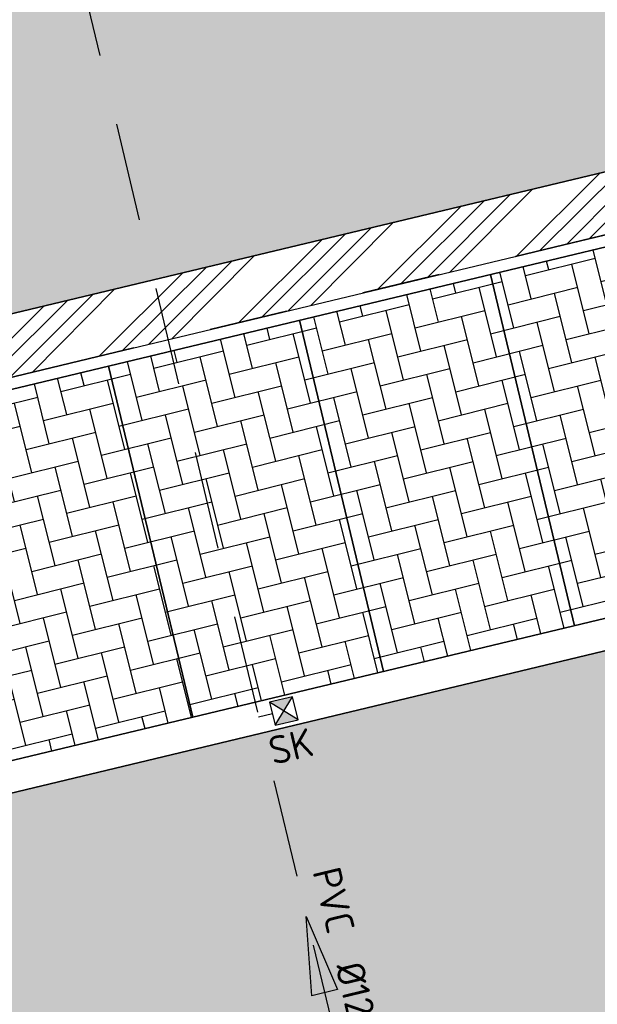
# Model space of a CAD drawing. Header units: millimetres. Extents: x 234268570 to 234468570, y 557551952 to 557751952.
# Tile 32 of 36: x 234393393 to 234400747, y 557711771 to 557724312. Entities that reach past the tile are written whole.
import ezdxf
from ezdxf.enums import TextEntityAlignment as Align

# ---------------------------------------------------------------- set-up
doc = ezdxf.new("R2010")
doc.units = ezdxf.units.MM
doc.header["$LTSCALE"] = 500
doc.linetypes.add('RI-HWA_KOLKAANSLUITING', pattern=[4.3, 2.5, -1.8])
doc.linetypes.add('VH-TROTTOIRBAND_130-150', pattern=[15, 5, -2, 2, -2, 2, -2])
doc.layers.get('0').update_dxf_attribs({"color": 8, "linetype": 'CONTINUOUS'})
doc.layers.add('BL$1----_ARCERING', color=8, linetype='CONTINUOUS')
for name, color, linetype, lineweight in [('N-WE-RI-KOLK-T18', 7, 'CONTINUOUS', 18), ('N-WE-VH-GOOT-G', 170, 'CONTINUOUS', 35), ('N-WE-VH-KANTOPSLUITING_TROTTOIRBAND_130 150-G', 6, 'VH-TROTTOIRBAND_130-150', 35), ('N-WE-VH-KANTOPSLUITING_VOORKANTBAND-G', 7, 'CONTINUOUS', 35), ('N-WE-VW-MARKERING_PARKEERVAK-G', 7, 'CONTINUOUS', 35), ('R-WE-RI-HWA_KOLKAANSLUITING_PVC_125-G', 150, 'RI-HWA_KOLKAANSLUITING', 25), ('R-WE-RI-HWA_STROOMRICHTING-S', 150, 'CONTINUOUS', 25), ('R-WE-RI-KOLK-S', 7, 'CONTINUOUS', 25)]:
    doc.layers.add(name, color=color, linetype=linetype, lineweight=lineweight)
doc.styles.add('NLCS-ISO', font='txt')
doc.styles.add('NLCS-ISO-M200-T18', font='txt', dxfattribs={"height": 0.36})
pattern_1 = [(49.99999999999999, (0, 0), (546.554006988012, -47.81725661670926), [57.15000000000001, -628.6500000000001]), (355, (0, 0), (-105.730264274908, 573.1705357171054), [45.72, -502.92175251]), (100.4514447, (45.546021, -3.9847605), (440.8237412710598, 525.3532557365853), [48.5700264, -534.2707337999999]), (46.18420000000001, (0, 152.4), (813.2371226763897, -126.1269837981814), [85.725, -942.9749999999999]), (96.63555760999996, (67.7697, 141.8895), (712.212402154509, 742.2783737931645), [72.85506942, -801.4068244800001]), (351.1841511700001, (0, 152.4), (712.2124021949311, 742.278373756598), [68.57990121, -754.37919576]), (21, (76.19999999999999, 114.3), (454.8431738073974, -306.7955945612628), [57.15000000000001, -628.6500000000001]), (326.0000000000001, (76.19999999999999, 114.3), (185.4060850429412, 552.5638983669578), [45.72, -502.92]), (71.45144499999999, (114.1035978, 88.7337003), (640.2492578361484, 245.7683066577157), [48.5700264, -534.2698128]), (37.50000000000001, (0, 0), (9.26580975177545, 253.6651166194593), [0, -496.824, 0, -510.54, 0, -504.825]), (7.499999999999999, (0, 0), (200.4589875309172, 300.5417244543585), [0, -291.0839999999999, 0, -485.394, 0, -192.405]), (327.5, (-169.926, 0), (406.7717855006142, -17.18623197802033), [0, -190.5, 0, -594.36, 0, -788.67]), (317.5, (-246.126, 0), (444.3875441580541, 76.27947309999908), [0, -247.65, 0, -394.716, 0, -560.0699999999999])]

# ---------------------------------------------------------------- blocks, each defined once
blk = doc.blocks.new('N-SRI-KOLK_STRAAT_300X300-SO')
h = blk.add_hatch(color=256)
h.dxf.hatch_style = 1
h.paths.add_polyline_path([(0.7499999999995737, 1.500000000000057), (-0.7500000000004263, 1.500000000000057), (-4.263256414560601e-13, 0.7500000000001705)])
h.paths.add_polyline_path([(-4.262840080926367e-13, 0.7500000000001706), (-0.7500000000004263, 2.842170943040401e-13), (0.7499999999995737, 2.842170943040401e-13)])
for p, q in [((-0.7500000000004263, 2.842170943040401e-13), (0.7499999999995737, 1.500000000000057)), ((0.7499999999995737, 2.842170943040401e-13), (-0.7500000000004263, 1.500000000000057))]:
    blk.add_line(p, q)
at = {"flags": 128}
blk.add_lwpolyline([(-0.7500000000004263, 2.842170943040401e-13), (0.7499999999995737, 2.842170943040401e-13), (0.7499999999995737, 1.500000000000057), (-0.7500000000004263, 1.500000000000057)], close=True, dxfattribs=at)
blk = doc.blocks.new('SRI-STROOMRICHTING_LINKS-SO')
at = {"ltscale": 0.1}
blk.add_hatch(color=256, dxfattribs=at).paths.add_polyline_path([(-2.500000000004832, 3.0616169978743e-16), (2.500000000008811, 0.8333333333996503), (2.500000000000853, -0.8333333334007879)])
at = {"ltscale": 0.1, "flags": 128}
blk.add_lwpolyline([(-2.500000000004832, 3.0616169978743e-16), (2.500000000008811, 0.8333333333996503), (2.500000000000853, -0.8333333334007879)], close=True, dxfattribs=at)
at = {"ltscale": 0.1, "style": 'NLCS-ISO'}
for tag, p in [('MAT', (-1, 0.5000000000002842)), ('BOBL', (-5.775961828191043, 1.13686837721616e-13))]:
    blk.add_attdef(tag, text='', height=1.8, dxfattribs=at).set_placement(p, align=Align.BOTTOM_RIGHT)
for tag, p in [('DIA', (1, 0.5000000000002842)), ('BOBR', (7.35123709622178, 0))]:
    blk.add_attdef(tag, text='', height=1.8, dxfattribs=at).set_placement(p, align=Align.BOTTOM_LEFT)
blk.add_attdef('JVA', text='', height=1.8, dxfattribs=at).set_placement((0, -0.9999999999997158), align=Align.TOP_CENTER)

msp = doc.modelspace()

# ---------------------------------------------------------------- hatches: boundary and pattern name
at = {"layer": 'BL$1----_ARCERING', "linetype": 'Continuous'}
h = msp.add_hatch(dxfattribs=at)
h.set_pattern_fill('AR-CONC', color=104, scale=3)
h.set_pattern_definition(pattern_1)
h.paths.add_polyline_path([(234343623.0430922, 557720648.8376503), (234344271.0225878, 557716266.6902119), (234345844.6631214, 557715315.5266587), (234351155.952255, 557716678.1057487), (234353502.1165402, 557717280), (234374753.1165402, 557722482), (234375736.1165402, 557723680), (234375945.1165402, 557725875), (234375133.1165402, 557729545), (234374591.1165402, 557730282), (234373640.1165402, 557734023), (234372889.1165402, 557735484), (234371675.1165402, 557736568), (234370141.1165402, 557736985), (234360823.1165402, 557735063), (234352189.1165402, 557732796), (234350651.1165402, 557732024), (234349293.1165402, 557730764), (234348243.1165402, 557728874)], flags=16)
h.paths.add_polyline_path([(234326981.7211699, 557701551.4147418), (234325532.9491147, 557707683.8462472), (234325298.9963053, 557709503.9634444), (234325408.3363287, 557710753.7256302), (234325733.0341573, 557711965.514424), (234326263.2240126, 557713102.5102377), (234326982.7963428, 557714130.1660268), (234327869.8873084, 557715017.2569926), (234328897.543098, 557715736.8293232), (234330034.5389117, 557716267.0191784), (234331544.1152447, 557716671.5089377), (234334561.5996918, 557717376.6364586), (234336005.3834885, 557717902.1307853), (234336487.3272556, 557718126.8648547), (234337817.9255989, 557718895.0861664), (234338253.5228997, 557719200.09468), (234339430.5062289, 557720187.7009575), (234339806.5216576, 557720563.7163862), (234340794.1279332, 557721740.6997131), (234342092.0918311, 557723988.8391306), (234342617.5861541, 557725432.6229174), (234342755.2173538, 557725946.2695472), (234343022.0178138, 557727459.3701456), (234343068.3642851, 557727989.1127369), (234343093.2784747, 557728757.3340434), (234342955.297588, 557730560.9059606), (234342847.4277805, 557731563.7751894), (234342912.4555253, 557732307.0457134), (234343211.1762573, 557733127.7741791), (234343639.1271985, 557733738.9514629), (234344308.1911733, 557734300.3627974), (234345173.9627873, 557734671.0036821), (234396117.6344163, 557745596.0749514), (234396538.1165402, 557743490), (234410667.1165402, 557746484), (234410921.1165402, 557746491.5), (234411217.1165402, 557746401), (234411467.1165402, 557746209), (234411568.1165402, 557746072), (234412620.1165402, 557742415), (234376688.1165402, 557733727), (234380288.6997171, 557719028.9154662), (234380356.4073702, 557718678.5851066), (234380640.0147807, 557717524.028073), (234326567.7874909, 557704555.5696594), (234327499.9488396, 557700498.6415536), (234327509.0758427, 557700464.5791143), (234327298.6524124, 557700765.0949168), (234327059.5833796, 557701277.7801123)])
h.paths.add_polyline_path([(234414335.1165402, 557736353), (234388831.1165402, 557730172), (234388270.1165402, 557729972), (234387546.1165402, 557729587), (234387009.1165402, 557729187), (234386507.6165402, 557728688), (234386144.1165402, 557728215), (234385776.1165402, 557727567.5), (234385510.6165402, 557726872), (234385340.1165402, 557726033), (234385312.1165402, 557725326), (234385386.1165402, 557724622), (234385481.7953281, 557724258.9893478), (234386801.7198914, 557719014.3019394), (234412226.6237051, 557725098.6803458), (234413392.7572803, 557720236.568402), (234418258.9223955, 557721402.9528952), (234428201.4515862, 557679922.6443067), (234429539.1165402, 557680241), (234429812.1165402, 557680528), (234429999.1165402, 557680876), (234430087.1165402, 557681262), (234430070.1165402, 557681657)])
h.paths.add_polyline_path([(234387415.1165402, 557727611), (234386916.1165402, 557726364), (234387203.1165402, 557725457), (234387938.1165402, 557724977), (234388764.1165402, 557724791), (234399252.1165402, 557727056), (234409932.1165402, 557729573), (234410700.1165402, 557730323), (234410843.1165402, 557731330), (234410577.1165402, 557732435), (234409593.1165402, 557733009), (234400778.1165402, 557730768), (234388703.1165402, 557728151)], flags=16)
h.paths.add_polyline_path([(234426361.0700521, 557684188.2836871), (234427240.4094128, 557680493.4810823), (234425799.8219632, 557680149.8744065), (234426310.7625204, 557678007.731643), (234421966.3022791, 557676965.9048389), (234422104.9046233, 557677016.3519666), (234422173.3450587, 557677055.8660704), (234422286.3347243, 557677150.6756572), (234422368.8543559, 557677258.2173347), (234422431.1895075, 557677391.8954986), (234422451.6435125, 557677468.2308847), (234422464.7259214, 557677597.9844286), (234422454.8509609, 557677710.8557444), (234421514.0279251, 557681639.2813383), (234421490.5935425, 557681837.4965754), (234421535.5092697, 557682092.2263227), (234421583.2743966, 557682223.4599302), (234421718.8882234, 557682417.1365465), (234421877.7176006, 557682550.4102184), (234422092.0009287, 557682650.3321753), (234422150.6019077, 557682666.0342603), (234425862.6464097, 557683556.2040973), (234426001.248754, 557683606.651225), (234426069.689189, 557683646.1653285), (234426163.4568637, 557683724.8457497), (234426265.1984866, 557683848.5165933), (234426327.5336382, 557683982.1947575), (234426347.987643, 557684058.5301423), (234426353.9551384, 557684092.3734905)])
h.paths.add_polyline_path([(234323750.0781502, 557619072.341565), (234333649.7149445, 557621467.8216858), (234338826.0230149, 557626644.1297562), (234322853.1377419, 557622779.0658209)], flags=17)
h.paths.add_polyline_path([(234321472.4951051, 557609290.6018465), (234332085.4097595, 557619903.5165008), (234319707.0025151, 557616586.7322762)], flags=17)
h.paths.add_polyline_path([(234422311.8042215, 557670883.7319542), (234431180.1165402, 557672958), (234431686.1165402, 557672854), (234432157.1165402, 557672642), (234432571.1165402, 557672333), (234432912.6399318, 557671925.9882706), (234439199.7366312, 557649531.0369318), (234424357.1165402, 557645615), (234423410.381815, 557649517.478059), (234427257.3508692, 557650450.5458872), (234423116.1563169, 557667525.2521914), (234422334.0155351, 557667338.3511941), (234422288.0123904, 557667530.8645358), (234423068.4437445, 557667717.3570468)])
h.paths.add_polyline_path([(234427965.1165402, 557658170), (234427333.1165402, 557660827), (234429334.1165402, 557661281), (234429952.1165402, 557658619)], flags=16)
h.paths.add_polyline_path([(234308782.1165402, 557593987), (234308842.1165402, 557593526), (234309119.1165402, 557592845), (234309481.1165402, 557592334), (234310009.1165402, 557591863), (234310193.1165402, 557591745), (234313148.1165402, 557590316), (234314292.1165402, 557589911), (234314924.1165402, 557589878), (234316045.1165402, 557590029), (234388024.1165402, 557608339), (234409821.6165402, 557613997.5), (234417024.1165402, 557615849), (234419679.1165402, 557616728), (234422513.1165402, 557617974), (234426234.8563885, 557620122.7475033), (234428901.1165402, 557622209), (234431641.1165402, 557624111), (234434590.1165402, 557625719), (234438119.1165402, 557627236), (234441461.1165402, 557628232), (234434878.2640572, 557631301.6345254), (234411375.7178451, 557625656.6982669), (234407553.1165402, 557641572), (234409692.311048, 557642084.0093005), (234408753.1165402, 557646008), (234405296.7490455, 557645247.1803312), (234407270.1165402, 557637117), (234407565.1165402, 557637160), (234408000.1165402, 557637066), (234408138.1165402, 557637009), (234408554.1165402, 557636587), (234408696.1165402, 557636012), (234408524.1165402, 557635445), (234408090.3805275, 557635046.1574423), (234407805.1165402, 557634945), (234408009.1165402, 557634120), (234399319.1165402, 557632015), (234406315.1165402, 557622068), (234405965.7501667, 557621816.1839776), (234405738.1165402, 557622132), (234400880.1165402, 557619037), (234394606.1165402, 557615684), (234386448.1165402, 557612280), (234380528.1165402, 557610445), (234373125.1165402, 557608852), (234361855.6165402, 557607800.5), (234351936.1165402, 557608221), (234349210.9784814, 557608525.1270081), (234348556.1165402, 557603953), (234341664.1165402, 557604438.5), (234335410.1165402, 557605315), (234329550.1165402, 557606531), (234325988.1165402, 557607469), (234324675.1068088, 557608570.7459813), (234318522.1165402, 557602408), (234310138.326861, 557606647.1962777), (234309225.1165402, 557595937), (234308981.6165402, 557594708)])
h.paths.add_polyline_path([(234326890.6112169, 557598357.0018084), (234326710.6112169, 557598188.0018084), (234326408.6112169, 557597934.0018084), (234326153.6112169, 557597719.0018084), (234325184.6112169, 557597901.0018084), (234325938.6112169, 557598536.0018084)], flags=16)
h.paths.add_polyline_path([(234313357.9197357, 557623037.6879195), (234310854.0324091, 557622433.4985875), (234310334.1165402, 557626520), (234309527.1165402, 557630950.5), (234307553.0019855, 557639681.0010858), (234308820.2585121, 557639972.382107)])
h = msp.add_hatch(dxfattribs=at)
h.set_pattern_fill('AR-HBONE', color=8, scale=3)
h.set_pattern_definition([(45, (0, 0), (0, 431.0522938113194), [914.4000000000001, -304.8]), (135, (215.526, 215.526), (4.263256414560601e-14, 431.0522938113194), [914.4000000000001, -304.8])])
h.paths.add_polyline_path([(234330449.1961583, 557660178.7694077), (234421372.5927849, 557682147.1855081), (234421423.4305852, 557682236.0089463), (234421488.0882585, 557682360.2151811), (234421512.7126459, 557682398.4005075), (234412706.9417605, 557719118.8240118), (234388537.3479052, 557713322.8149909), (234388420.750707, 557713309.0300599), (234388333.9266182, 557713316.6261834), (234388249.7406364, 557713339.1837492), (234388170.7507052, 557713376.017359), (234388099.3569041, 557713426.0078368), (234388037.7284837, 557713487.6362572), (234387987.7380065, 557713559.0300575), (234387950.9043957, 557713638.0199908), (234387934.5104113, 557713692.5381082), (234385384.9736754, 557724233.9779991), (234385467.6498598, 557724254.2887368), (234385400.1165402, 557724549), (234385343.1165402, 557724917), (234385327.1165402, 557725065), (234385322.1165402, 557725140), (234385317.1165402, 557725214), (234385313.1165402, 557725289), (234385311.1165402, 557725363), (234385309.1165402, 557725512), (234385312.1165402, 557725661), (234385316.1165402, 557725736), (234385326.1165402, 557725884), (234385340.1165402, 557726033), (234385359.1165402, 557726181), (234385396.1165402, 557726401), (234385443.1165402, 557726620), (234385480.1165402, 557726764), (234385521.1165402, 557726908), (234385591.1165402, 557727120), (234385643.1165402, 557727260), (234385700.1165402, 557727398), (234385760.1165402, 557727534), (234385859.1165402, 557727735), (234385966.1165402, 557727931), (234386123.1165402, 557728184), (234386341.1165402, 557728486), (234386532.1165402, 557728716), (234386843.1165402, 557729037), (234387124.1165402, 557729282), (234387484.1165402, 557729547), (234387867.1165402, 557729777), (234388134.1165402, 557729911), (234388338.1165402, 557730000), (234388547.1165402, 557730080), (234388831.1165402, 557730172), (234414335.1165402, 557736353), (234412620.1165402, 557742415), (234376688.1165402, 557733727), (234379375.3048831, 557722757.752444), (234379501.2530803, 557722788.6905795), (234382031.8786102, 557712486.5919466), (234382079.8553202, 557712291.280237), (234382094.2922538, 557712171.9980878), (234382086.6962762, 557712085.1756672), (234382064.1391436, 557712000.9913023), (234382027.3062426, 557711922.0028912), (234381977.3167233, 557711850.6104589), (234381915.6894898, 557711788.9832253), (234381844.2970587, 557711738.993707), (234381765.3086452, 557711702.1608047), (234381710.8772102, 557711685.7876594), (234330865.7874336, 557699492.8397441), (234330857.0119652, 557699529.5516229), (234329822.8560991, 557699282.3509241), (234329555.0432018, 557699305.7815166), (234329409.8584164, 557699318.4835393), (234329026.6792221, 557699386.0483698), (234328885.9058051, 557699423.7684932), (234328520.2804751, 557699556.8452302), (234328388.1957483, 557699618.4373499), (234328051.2336275, 557699812.982521), (234327939.2824302, 557699891.1210417), (234327627.1286685, 557700153.049148), (234327537.1086318, 557700243.0691847), (234327275.1805256, 557700555.2229463), (234327202.1599098, 557700659.5071932), (234326998.4160129, 557701012.4019743), (234326944.6135128, 557701127.7818083), (234326807.3621085, 557701503.4346877), (234325229.1165402, 557708216), (234325162.6165402, 557708635), (234325138.1165402, 557708852), (234325107.1165402, 557709333), (234325110.1165402, 557709860), (234325173.1165402, 557710565), (234325200.1165402, 557710743), (234325229.1165402, 557710906), (234325261.1165402, 557711068), (234325308.1165402, 557711273), (234325360.1165402, 557711476), (234325409.1165402, 557711649), (234325454.1165402, 557711793), (234325501.1165402, 557711935), (234325551.1165402, 557712076), (234325593.1165402, 557712189), (234325660.1165402, 557712356), (234325719.1165402, 557712494), (234325781.1165402, 557712631), (234325845.1165402, 557712766), (234325913.1165402, 557712902), (234325970.1165402, 557713011), (234326029.1165402, 557713119), (234326090.1165402, 557713226), (234326121.1165402, 557713279), (234326185.1165402, 557713385), (234326250.1165402, 557713489), (234326317.1165402, 557713593), (234326386.1165402, 557713695), (234326456.1165402, 557713796), (234326565.1165402, 557713945), (234326640.1165402, 557714043), (234326794.1165402, 557714235), (234326914.1165402, 557714375), (234327037.1165402, 557714513), (234327185.6165402, 557714669), (234327270.7175254, 557714758.3990148), (234327339.1165402, 557714821), (234327473.1165402, 557714948), (234327752.1165402, 557715191), (234327944.1165402, 557715345), (234328116.1165402, 557715474), (234328344.1165402, 557715633), (234328550.1165402, 557715766), (234328815.1165402, 557715923), (234329141.1165402, 557716097), (234329307.1165402, 557716178), (234329476.1165402, 557716254), (234329760.1165402, 557716372), (234329933.1165402, 557716437), (234330108.1165402, 557716497), (234330284.1165402, 557716553), (234330461.1165402, 557716605), (234330686.1165402, 557716664), (234330817.1165402, 557716694), (234330892.1165405, 557716710.0000001), (234330958.1165402, 557716724), (234311169.1165401, 557711972), (234311339.1165402, 557711984), (234311541.1686037, 557711993.6215268), (234311805.6165402, 557711997), (234312188.1165402, 557711987), (234312443.1165402, 557711970), (234312865.1165402, 557711923), (234313284.1165402, 557711852), (234313698.1165402, 557711758), (234313944.1165402, 557711691), (234314107.1165402, 557711642), (234314349.1165402, 557711562), (234314588.1165402, 557711473), (234314824.1165402, 557711377), (234315058.1165399, 557711273), (234315286.1165402, 557711161), (234315511.1165402, 557711042), (234315733.1165402, 557710915), (234315878.1165402, 557710826), (234316021.1165402, 557710735), (234316092.1165402, 557710688), (234316266.6165402, 557710566.5), (234316552.9358234, 557710366.0170795), (234316903.0735824, 557710092.5), (234317006.0688532, 557710006.0767062), (234317456.6139552, 557709592), (234317817.8875488, 557709211), (234318125.9036309, 557708843.9207276), (234318444.0901867, 557708413.7210025), (234319295.9212371, 557705986.2388653), (234319703.5459663, 557704004.1120595), (234319817.6243711, 557703911.9689571), (234319908.7323794, 557703799.5225157), (234319937.3090724, 557703750.0262315), (234319962.0713995, 557703696.9232497), (234319981.6190093, 557703643.2166333), (234320007.1420867, 557703526.990178)])
h.paths.add_polyline_path([(234337994.1573696, 557668177.7365767), (234413045.3888607, 557686292.7373011), (234413514.4746549, 557686418.4284608), (234413735.2803691, 557686545.9106994), (234413924.1753418, 557686734.805672), (234414051.6575799, 557686955.6113855), (234414120.7979389, 557687213.646718), (234414120.7979389, 557687468.6111937), (234412235.8320513, 557695353.7644571), (234412158.2210856, 557695566.9988331), (234411988.9539181, 557695808.7374009), (234411815.1236618, 557695954.5983047), (234411547.6647111, 557696079.3164617), (234411263.4019133, 557696120.5700605), (234411089.7537356, 557696105.3778136), (234411030.2075167, 557696093.0001986), (234335630.6119338, 557677958.7766767), (234335582.9006732, 557677945.9924829), (234335148.7864366, 557677787.9878225), (234334607.3296416, 557677475.3775961), (234334253.4364741, 557677178.4259697), (234333851.5525138, 557676699.4793162), (234333620.5651538, 557676299.3974727), (234333406.7271646, 557675711.8824261), (234333326.5060965, 557675256.9261409), (234333326.5060965, 557674631.7056867), (234333405.8408504, 557674181.7759391), (234334319.8923595, 557670394.6915957), (234334357.1172225, 557670255.7665154), (234334488.1562866, 557669895.7396457), (234334823.0011114, 557669315.7713966), (234335069.2739948, 557669022.2748032), (234335170.9742147, 557668920.5745833), (234335464.4708062, 557668674.3017017), (234336044.4390575, 557668339.4568757), (234336404.4659238, 557668208.4178128), (234337063.9814877, 557668092.1274247), (234337447.1140736, 557668092.1274247)], flags=16)
h.paths.add_polyline_path([(234334136.3452053, 557683757.2415477), (234409187.5766965, 557701872.2422721), (234409656.6624906, 557701997.9334319), (234409877.4682048, 557702125.4156704), (234410066.3631775, 557702314.3106431), (234410193.8454156, 557702535.1163565), (234410262.9857746, 557702793.151689), (234410262.9857746, 557703048.1161647), (234408378.0198871, 557710933.2694281), (234408300.4089213, 557711146.5038041), (234408131.1417539, 557711388.2423719), (234407957.3114976, 557711534.1032758), (234407689.8525468, 557711658.8214327), (234407405.589749, 557711700.0750315), (234407231.9415713, 557711684.8827846), (234407172.3953525, 557711672.5051696), (234331772.7997696, 557693538.2816477), (234331725.0885089, 557693525.4974539), (234331290.9742724, 557693367.4927936), (234330749.5174774, 557693054.8825672), (234330395.6243098, 557692757.9309407), (234329993.7403496, 557692278.9842873), (234329762.7529895, 557691878.9024438), (234329548.9150003, 557691291.3873972), (234329468.6939322, 557690836.4311119), (234329468.6939322, 557690211.2106577), (234329548.0286861, 557689761.2809101), (234330462.0801952, 557685974.1965667), (234330499.3050583, 557685835.2714864), (234330630.3441224, 557685475.2446167), (234330965.1889471, 557684895.2763677), (234331211.4618305, 557684601.7797742), (234331313.1620504, 557684500.0795543), (234331606.6586419, 557684253.8066727), (234332186.6268932, 557683918.9618467), (234332546.6537595, 557683787.9227839), (234333206.1693234, 557683671.6323957), (234333589.3019093, 557683671.6323957)], flags=16)
h = msp.add_hatch(dxfattribs=at)
h.set_pattern_fill('ANSI34', color=104, scale=50)
h.set_pattern_definition([(45, (0, 0), (-673.5192090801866, 673.5192090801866), []), (45, (224.5065, 0), (-673.5192090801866, 673.5192090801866), []), (45, (449.013, 0), (-673.5192090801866, 673.5192090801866), []), (45, (673.52, 0), (-673.5192090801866, 673.5192090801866), [])])
h.paths.add_polyline_path([(234292279.1165402, 557669797), (234292317.1165402, 557669841), (234292353.1165402, 557669885), (234292371.1165402, 557669908), (234292405.1165402, 557669954), (234292445.1165402, 557670011.5), (234292454.1165402, 557670025), (234292499.1165402, 557670097), (234292514.1165402, 557670122), (234292542.1165402, 557670172), (234292555.1165402, 557670198), (234292569.1165402, 557670223), (234292581.1165402, 557670249), (234292594.1165402, 557670275), (234292606.1165402, 557670301), (234292636.1435672, 557670371.972973), (234292639.1165402, 557670380), (234292660.1165402, 557670433), (234292670.1165402, 557670460), (234292679.1165402, 557670487), (234292688.1165402, 557670515), (234292710.5165402, 557670590.6), (234292712.1165402, 557670597), (234292720.1165402, 557670625), (234292727.1165402, 557670653), (234292733.1165402, 557670680), (234292739.1165402, 557670708), (234292745.1165402, 557670737), (234292760.1165402, 557670821), (234292768.1165402, 557670879), (234292774.1165402, 557670935), (234292776.1165402, 557670964), (234292780.1165402, 557671021), (234292781.1165402, 557671049), (234292783.1165402, 557671107), (234292783.1165402, 557671135), (234292781.1165402, 557671193), (234292780.1165402, 557671221), (234292776.1165402, 557671279), (234292774.1165402, 557671307), (234292771.1165402, 557671336), (234292768.1165402, 557671364), (234292764.1165402, 557671393), (234292760.1165402, 557671421), (234292628.1165402, 557671991), (234288437.1165402, 557670972), (234282172.5796991, 557696718.8765624), (234280118.1165402, 557696219), (234286391.1165402, 557670489), (234282205.1165402, 557669448), (234282311.1165402, 557669028), (234282319.1165402, 557668997), (234282328.1165402, 557668966), (234282346.1165402, 557668904), (234282369.7832068, 557668833), (234282377.1165402, 557668813), (234282389.1165402, 557668783), (234282413.1165402, 557668723), (234282445.3924022, 557668651), (234282453.1165402, 557668635), (234282467.1165402, 557668607), (234282482.1165402, 557668578), (234282497.1165402, 557668550), (234282513.1165402, 557668521), (234282555.1906142, 557668450), (234282562.1165402, 557668439), (234282580.1165402, 557668411), (234282629.2703863, 557668340), (234282673.1165402, 557668280), (234282713.1165402, 557668230), (234282734.1165402, 557668206), (234282755.1165402, 557668181), (234282800.0332068, 557668132), (234282843.6165402, 557668086.5217391), (234282889.1165402, 557668043), (234282937.1165402, 557667999), (234282961.1165402, 557667978), (234282986.1165402, 557667958), (234283036.1165402, 557667918), (234283062.1165402, 557667898), (234283088.1165402, 557667879), (234283146.0256311, 557667838.9090909), (234283168.1165402, 557667825), (234283195.1165402, 557667807), (234283222.1165402, 557667790), (234283250.1165402, 557667774), (234283306.1165402, 557667742), (234283334.1165402, 557667727), (234283363.1165402, 557667712), (234283421.1165402, 557667684), (234283450.1165402, 557667671), (234283480.1165402, 557667658), (234283509.1165402, 557667646), (234283539.1165402, 557667634), (234283569.1165402, 557667623), (234283635.6165402, 557667599.4032258), (234283661.1165402, 557667592), (234283691.1165402, 557667582), (234283722.1165402, 557667573), (234283753.1165402, 557667565), (234283826.4498735, 557667546.6666666), (234283847.1165402, 557667542), (234283879.1165402, 557667536), (234283910.1165402, 557667530), (234283942.1165402, 557667524), (234283974.1165402, 557667520), (234284006.1165402, 557667515), (234284038.1165402, 557667511), (234284070.1165402, 557667508), (234284134.1165402, 557667502), (234284166.1165402, 557667501), (234284198.1165402, 557667499), (234284230.1165402, 557667498), (234284295.1165402, 557667498), (234284359.1165402, 557667500), (234284423.1165402, 557667504), (234284487.1165402, 557667510), (234284551.1165402, 557667518), (234284615.1165402, 557667528), (234284684.1165402, 557667541.3548387), (234284748.1165402, 557667555.8064516), (234284772.1165402, 557667562), (234291374.1165402, 557669216), (234291401.1165402, 557669225), (234291429.1165402, 557669234), (234291456.1165402, 557669243), (234291483.1165402, 557669253), (234291552.9915402, 557669279.875), (234291563.1165402, 557669284), (234291589.1165402, 557669296), (234291641.1165402, 557669319), (234291693.1165402, 557669345), (234291743.1165402, 557669371), (234291768.1165402, 557669385), (234291793.1165402, 557669400), (234291818.1165402, 557669414), (234291842.1165402, 557669429), (234291897.5852902, 557669464.5), (234291914.1165402, 557669476), (234291970.5871284, 557669516), (234291984.1165402, 557669526), (234292007.1165402, 557669544), (234292030.1165402, 557669561), (234292052.1165402, 557669579), (234292074.1165402, 557669598), (234292096.1165402, 557669616), (234292158.1165402, 557669672.0952381), (234292160.1165402, 557669674), (234292180.1165402, 557669694), (234292201.1165402, 557669714), (234292221.1165402, 557669734), (234292241.1165402, 557669755)])
h.paths.add_polyline_path([(234333230.0945307, 557706155.4284766), (234333470.1008887, 557705170.211812), (234333500.0663806, 557705224.7872422), (234333545.3950978, 557705289.5233593), (234333567.4847735, 557705315.8488097), (234333623.3661542, 557705371.7301903), (234333649.6916053, 557705393.8198665), (234333714.427721, 557705439.1485827), (234333744.1890623, 557705456.3313011), (234333815.8129387, 557705489.7300632), (234334048.6636697, 557705552.1222285), (234379120.6198781, 557716360.6391752), (234379272.1962357, 557716378.5595855), (234379385.0675513, 557716368.6846249), (234379494.5093282, 557716339.3597893), (234379611.9633296, 557716282.68802), (234379676.699446, 557716237.3593032), (234379780.9959537, 557716133.0627955), (234379876.9061506, 557715966.9414614), (234379939.2983156, 557715734.0907317), (234380837.0534115, 557711990.4153906), (234380864.2172495, 557711915.7833593), (234380885.4940749, 557711878.9308167), (234380936.5453899, 557711818.0902286), (234380994.4524478, 557711773.6565801), (234381066.4329976, 557711740.0914985), (234381177.4039598, 557711722.0334295), (234381238.1808217, 557711727.3507159), (234381467.4615568, 557711781.667898), (234381675.9171237, 557711831.6567539), (234381750.5321438, 557711858.8144002), (234381787.4004375, 557711880.1003195), (234381848.2271582, 557711931.1399984), (234381893.1681735, 557711989.8734324), (234381925.9262791, 557712060.1234165), (234381944.191994, 557712163.7134331), (234381934.1857921, 557712255.4977193), (234381885.9488172, 557712450.4924493), (234380640.0147797, 557717524.0280727)])
h.paths.add_polyline_path([(234397892.5810506, 557671192.886631), (234397909.4872735, 557671122.3869925), (234397958.1087804, 557671134.0467123), (234398098.0254183, 557670550.5886295), (234427203.2396526, 557677492.7190192), (234426728.1165402, 557679572), (234427445.5638495, 557679742.7478656), (234428201.4515862, 557679922.6443067), (234418591.4177323, 557720015.7797815), (234418439.9089535, 557720647.875577), (234418258.7976913, 557721403.4731622), (234413392.7572803, 557720236.568402), (234412559.4382271, 557723711.0335988), (234412407.8408625, 557724343.1081507), (234412226.6237051, 557725098.6803458), (234386801.7200139, 557719014.3014331), (234388080.3481974, 557713727.6290067), (234388107.6636679, 557713652.5803685), (234388166.6540124, 557713568.3334255), (234388281.4760434, 557713487.9341738), (234388420.7507071, 557713459.0300599), (234388577.0709852, 557713486.5935426), (234390324.3653522, 557713905.6048828), (234390399.0123573, 557713932.7741708), (234390524.0465009, 557714037.6902745), (234390583.10753, 557714164.34706), (234390597.4976174, 557714245.9573013), (234389632.407283, 557718368.8736196), (234389642.2822154, 557718481.7446133), (234389671.6069678, 557718591.1860793), (234389728.2818031, 557718708.6450093), (234389773.6033204, 557718773.3708439), (234389898.6293219, 557718898.3968455), (234390130.8433161, 557719000.9547198), (234411019.7755495, 557724010.2420247), (234411171.3519073, 557724028.1624348), (234411393.6650005, 557723988.9626384), (234411511.1190009, 557723932.2908695), (234411658.0619496, 557723808.9910954), (234411763.1136662, 557723658.9616957), (234411803.431497, 557723529.7387928), (234412736.209083, 557719640.0182403), (234412835.7010623, 557719467.6930774), (234413076.5596313, 557719380.0277276), (234413196.7987316, 557719390.5472858), (234417199.4745801, 557720331.983727), (234417421.7876735, 557720292.7839304), (234417543.320674, 557720236.1121615), (234417672.8426691, 557720127.4303032), (234417779.9588624, 557719974.4525253), (234417831.5541698, 557719833.5600847), (234426343.1496418, 557684339.8600448), (234426361.0700521, 557684188.2836871), (234427240.4094128, 557680493.4810823), (234425800.2403783, 557680148.1201812), (234426310.7625204, 557678007.731643)])
h.paths.add_polyline_path([(234343623.0430922, 557720648.8376503), (234344271.0225878, 557716266.6902119), (234345844.6631214, 557715315.5266587), (234351155.952255, 557716678.1057487), (234353502.1165402, 557717280), (234374753.1165402, 557722482), (234375736.1165402, 557723680), (234375945.1165402, 557725875), (234375133.1165402, 557729545), (234374591.1165402, 557730282), (234373640.1165402, 557734023), (234372889.1165402, 557735484), (234371675.1165402, 557736568), (234370141.1165402, 557736985), (234360823.1165402, 557735063), (234352189.1165402, 557732796), (234350651.1165402, 557732024), (234349293.1165402, 557730764), (234348243.1165402, 557728874)])
h.paths.add_polyline_path([(234373874.1165402, 557727672), (234375045.1165402, 557727897), (234374838.1165402, 557728995), (234373820.1165402, 557728815), (234372563.1165402, 557729390), (234371506.1165402, 557733569), (234370403.1165402, 557734383), (234369016.1165402, 557734396), (234352633.1165402, 557730205), (234350706.1165402, 557728068), (234346380.1468782, 557720435.0232259), (234347014.636446, 557718176.4572258), (234372514.1165402, 557724232), (234373586.1165402, 557727375)], flags=16)
h.paths.add_polyline_path([(234387415.1165402, 557727611), (234386916.1165402, 557726364), (234387203.1165402, 557725457), (234387938.1165402, 557724977), (234388764.1165402, 557724791), (234399252.1165402, 557727056), (234409932.1165402, 557729573), (234410700.1165402, 557730323), (234410843.1165402, 557731330), (234410577.1165402, 557732435), (234409593.1165402, 557733009), (234400778.1165402, 557730768), (234388703.1165402, 557728151)])
h.paths.add_polyline_path([(234408903.1165402, 557730870), (234409424.1165402, 557731054), (234409170.1165402, 557731616), (234408553.1165402, 557731442), (234406853.1165402, 557730918), (234396751.1165402, 557728604), (234387785.1165402, 557726703), (234387785.1165402, 557726226), (234388272.1165402, 557725855), (234388702.1165402, 557725712), (234395635.1165402, 557727162), (234409202.1165402, 557730322)], flags=16)
h = msp.add_hatch(dxfattribs=at)
h.set_pattern_fill('AR-CONC', color=104, scale=3)
h.set_pattern_definition(pattern_1)
h.paths.add_polyline_path([(234408903.1165402, 557730870), (234409424.1165402, 557731054), (234409170.1165402, 557731616), (234408553.1165402, 557731442), (234406853.1165402, 557730918), (234396751.1165402, 557728604), (234387785.1165402, 557726703), (234387785.1165402, 557726226), (234388272.1165402, 557725855), (234388702.1165402, 557725712), (234395635.1165402, 557727162), (234409202.1165402, 557730322)])
h.paths.add_polyline_path([(234412626.4261359, 557689789.3017896), (234413261.4261359, 557689036.3017896), (234413079.4261359, 557688068.3017896), (234413013.4261359, 557688146.3017896), (234412701.4261359, 557688515.3017896), (234412444.4261359, 557688821.3017896)], flags=16)
h.paths.add_polyline_path([(234411330.697058, 557695132.0407506), (234411965.697058, 557694379.0407506), (234411783.697058, 557693411.0407506), (234411717.697058, 557693489.0407506), (234411405.697058, 557693858.0407506), (234411148.697058, 557694164.0407506)], flags=16)
edge = h.paths.add_edge_path()
edge.add_line((234412588.4411141, 557686697.3343314), (234410489.6915457, 557695449.205574))
edge.add_arc((234410830.042094, 557695530.8236129), 349.9999999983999, 103.48521249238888, 193.4852125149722, ccw=False)
edge.add_line((234410748.4240553, 557695871.1741612), (234411065.1866761, 557695947.1356779))
edge.add_arc((234411263.4019132, 557695120.5700606), 849.9999999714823, 13.485212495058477, 103.48521249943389, ccw=False)
edge.add_line((234412089.9675306, 557695318.7852976), (234413955.5227025, 557687539.3441929))
edge.add_arc((234413128.9570852, 557687341.1289558), 849.9999999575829, -76.51478751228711, 13.485212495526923, ccw=False)
edge.add_line((234413327.1723221, 557686514.5633385), (234413010.4097012, 557686438.6018219))
edge.add_arc((234412928.7916624, 557686778.9523703), 350.0000000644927, 193.4852125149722, 283.4852124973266, ccw=False)
h.paths.add_polyline_path([(234408761.9258516, 557705376.1443385), (234409396.9258516, 557704623.1443385), (234409214.9258516, 557703655.1443385), (234409148.9258516, 557703733.1443385), (234408836.9258516, 557704102.1443385), (234408579.9258516, 557704408.1443385)], flags=16)
h.paths.add_polyline_path([(234407536.2383908, 557710452.773482), (234408171.2383908, 557709699.773482), (234407989.2383908, 557708731.773482), (234407923.2383908, 557708809.773482), (234407611.2383908, 557709178.773482), (234407354.2383908, 557709484.773482)], flags=16)
edge = h.paths.add_edge_path()
edge.add_line((234408730.6289499, 557702276.8393024), (234406631.8793815, 557711028.7105451))
edge.add_arc((234406972.2299298, 557711110.328584), 349.9999999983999, 103.48521249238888, 193.4852125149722, ccw=False)
edge.add_line((234406890.611891, 557711450.6791322), (234407207.3745119, 557711526.640649))
edge.add_arc((234407405.589749, 557710700.0750316), 849.9999999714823, 13.485212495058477, 103.48521249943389, ccw=False)
edge.add_line((234408232.1553663, 557710898.2902687), (234410097.7105383, 557703118.8491639))
edge.add_arc((234409271.1449209, 557702920.6339269), 849.9999999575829, -76.51478751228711, 13.485212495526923, ccw=False)
edge.add_line((234409469.3601578, 557702094.0683095), (234409152.597537, 557702018.1067929))
edge.add_arc((234409070.9794982, 557702358.4573413), 350.0000000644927, 193.4852125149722, 283.4852124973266, ccw=False)
h.paths.add_polyline_path([(234334925.9180329, 557675743.382104), (234335560.9180329, 557674990.382104), (234335378.9180329, 557674022.382104), (234335312.9180329, 557674100.382104), (234335000.9180329, 557674469.382104), (234334743.9180329, 557674775.382104)], flags=16)
h.paths.add_polyline_path([(234335973.1423118, 557671439.013952), (234336608.1423118, 557670686.013952), (234336426.1423118, 557669718.013952), (234336360.1423118, 557669796.013952), (234336048.1423118, 557670165.013952), (234335791.1423118, 557670471.013952)], flags=16)
h.paths.add_polyline_path([(234330879.6634955, 557691598.9930983), (234331514.6634955, 557690845.9930983), (234331332.6634955, 557689877.9930983), (234331266.6634955, 557689955.9930983), (234330954.6634955, 557690324.9930983), (234330697.6634955, 557690630.9930983)], flags=16)
h.paths.add_polyline_path([(234332015.6003495, 557687154.5081141), (234332650.6003495, 557686401.5081141), (234332468.6003495, 557685433.5081141), (234332402.6003495, 557685511.5081141), (234332090.6003495, 557685880.5081141), (234331833.6003495, 557686186.5081141)], flags=16)
h.paths.add_polyline_path([(234310589.1165402, 557709376), (234309836.1165402, 557708741), (234308868.1165402, 557708923), (234308946.1165402, 557708989), (234309315.1165402, 557709301), (234309621.1165402, 557709558)], flags=16)
h.paths.add_polyline_path([(234300573.1165402, 557707032), (234300393.1165402, 557706863), (234300091.1165402, 557706609), (234299836.1165402, 557706394), (234298867.1165402, 557706576), (234299621.1165402, 557707211)], flags=16)
h.paths.add_polyline_path([(234292931.6940185, 557702357.327281), (234313899.0308212, 557707334.7657813), (234314549.4204955, 557704595.0153345), (234318924.9151841, 557705585.853116), (234318989.292595, 557705603.1029912), (234319093.1523289, 557705675.8263599), (234319150.4841107, 557705775.1279188), (234319164.1957722, 557705852.8906156), (234319158.3869815, 557705919.2853972), (234318313.2995116, 557708382.6692866), (234318310.3742558, 557708381.9747858), (234317497.6678229, 557709350.5205969), (234316299.7604084, 557710355.6842666), (234315204.8039937, 557710987.8576474), (234313735.3530124, 557711522.6940653), (234312490.2145203, 557711742.2455761), (234311186.536156, 557711763.2132505), (234298209.2075694, 557708653.7764105), (234296731.7605921, 557707964.8315705), (234295781.411575, 557707299.3900248), (234294701.0538273, 557706234.2568948), (234293905.7058115, 557705098.3822114), (234293901.3509946, 557705090.8394473), (234293315.3286733, 557703834.1105237), (234292951.9467516, 557702477.9507294)])
edge = h.paths.add_edge_path()
edge.add_arc((234337863.2121646, 557668589.647035), 282.2231743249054, 279.4541394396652, 373.4325552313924)
edge.add_line((234338137.714854, 557668655.2076459), (234335997.3841122, 557677616.7859429))
edge.add_arc((234335711.7655149, 557677509.9405849), 304.9490346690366, 20.51002084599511, 102.9697063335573)
edge.add_arc((234336443.2811724, 557674936.0617037), 2980.411029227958, 105.5693757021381, 192.2554440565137)
edge.add_line((234333530.7909039, 557674303.4082922), (234334465.8725806, 557670429.1920773))
edge.add_arc((234337280.4404943, 557671146.9527867), 2904.646790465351, 194.3064290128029, 282.5090615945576)
edge = h.paths.add_edge_path()
edge.add_arc((234331853.9533506, 557693089.4455559), 304.9490346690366, 20.51002084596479, 102.9697063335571)
edge.add_arc((234332585.4690081, 557690515.5666747), 2980.411029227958, 105.5693757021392, 192.2554440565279)
edge.add_line((234329672.9787396, 557689882.9132632), (234330608.0604163, 557686008.6970483))
edge.add_arc((234333422.62833, 557686726.4577577), 2904.646790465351, 194.3064290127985, 282.5090615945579)
edge.add_arc((234334005.4000004, 557684169.152006), 282.2231743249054, 279.4541394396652, 373.4325552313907)
edge.add_line((234334279.9026898, 557684234.7126169), (234332139.571948, 557693196.2909139))
h = msp.add_hatch(dxfattribs=at)
h.set_pattern_fill('AR-HBONE', color=8, scale=3, angle=329)
h.set_pattern_definition([(14.00000000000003, (0, 0), (222.0083435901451, 369.4839311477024), [914.4000000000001, -304.8]), (104, (295.7459357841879, 73.73774351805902), (222.0083435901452, 369.4839311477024), [914.4000000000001, -304.8])])
h.paths.add_polyline_path([(234390742.4660813, 557714262.9557439), (234390728.9701809, 557714362.5544995), (234389796.1925949, 557718252.2750517), (234389785.6363609, 557718312.1424297), (234389782.4076639, 557718368.8722501), (234389790.0037874, 557718455.6963389), (234389812.5613535, 557718539.8823217), (234389849.394962, 557718618.8722501), (234389899.3854424, 557718690.266055), (234389961.0138596, 557718751.8944721), (234390032.4076632, 557718801.8849516), (234390111.3975933, 557718838.7185609), (234390229.3732913, 557718870.3300539), (234411054.754709, 557723864.3775039), (234411171.3519074, 557723878.1624348), (234411258.1759959, 557723870.5663114), (234411342.3619799, 557723848.008745), (234411421.3519066, 557723811.1751372), (234411496.6318787, 557723758.4635332), (234411547.3553379, 557723707.7400739), (234411609.6543299, 557723618.7678927), (234411637.4017477, 557723559.2633632), (234411657.5669763, 557723494.7596333), (234412590.3445623, 557719605.0390809), (234412623.4875412, 557719510.151809)])

# ---------------------------------------------------------------- linework, layer by layer
msp.add_lwpolyline([(234414335.1165402, 557736353), (234388831.1165402, 557730172), (234388270.1165402, 557729972), (234387546.1165402, 557729587), (234387009.1165402, 557729187), (234386507.6165402, 557728688), (234386144.1165402, 557728215), (234385776.1165402, 557727567.5), (234385510.6165402, 557726872), (234385340.1165402, 557726033), (234385312.1165402, 557725326), (234385386.1165402, 557724622), (234385481.7953281, 557724258.9893478), (234386801.7198914, 557719014.3019394), (234412226.6237051, 557725098.6803458), (234413392.7572803, 557720236.568402), (234418258.9223955, 557721402.9528952), (234428201.4515862, 557679922.6443067), (234429539.1165402, 557680241), (234429812.1165402, 557680528), (234429999.1165402, 557680876), (234430087.1165402, 557681262), (234430070.1165402, 557681657)], close=True, dxfattribs=at)
for points in [[(234412226.6237051, 557725098.6803458), (234386801.7200139, 557719014.3014331), (234388080.3481974, 557713727.6290067), (234388107.6636679, 557713652.5803685), (234388166.6540124, 557713568.3334255), (234388281.4760434, 557713487.9341738), (234388420.7507071, 557713459.0300599), (234388577.0709852, 557713486.5935426), (234390324.3653522, 557713905.6048828), (234390399.0123573, 557713932.7741708), (234390524.0465009, 557714037.6902745), (234390583.10753, 557714164.34706), (234390597.4976174, 557714245.9573013), (234389632.407283, 557718368.8736196), (234389642.2822154, 557718481.7446133), (234389671.6069678, 557718591.1860793), (234389728.2818031, 557718708.6450093), (234389773.6033204, 557718773.3708439), (234389898.6293219, 557718898.3968455), (234390130.8433161, 557719000.9547198), (234411019.7755495, 557724010.2420247)], [(234412623.4875412, 557719510.151809), (234390742.4660813, 557714262.9557439), (234390728.9701809, 557714362.5544995), (234389796.1925949, 557718252.2750517), (234389785.6363609, 557718312.1424297), (234389782.4076639, 557718368.8722501), (234389790.0037874, 557718455.6963389), (234389812.5613535, 557718539.8823217), (234389849.394962, 557718618.8722501), (234389899.3854424, 557718690.266055), (234389961.0138596, 557718751.8944721), (234390032.4076632, 557718801.8849516), (234390111.3975933, 557718838.7185609), (234390229.3732913, 557718870.3300539), (234411054.754709, 557723864.3775039)]]:
    msp.add_lwpolyline(points, dxfattribs=at)
at = {"layer": 'BL$1----_ARCERING', "linetype": 'Continuous', "elevation": 9698.89728242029}
msp.add_lwpolyline([(234330449.1961583, 557660178.7694077), (234421372.5927849, 557682147.1855081), (234421423.4305852, 557682236.0089463), (234421488.0882585, 557682360.2151811), (234421512.7126459, 557682398.4005075), (234412706.9417605, 557719118.8240118), (234388537.3479052, 557713322.8149909), (234388420.750707, 557713309.0300599), (234388333.9266182, 557713316.6261834), (234388249.7406364, 557713339.1837492), (234388170.7507052, 557713376.017359), (234388099.3569041, 557713426.0078368), (234388037.7284837, 557713487.6362572), (234387987.7380065, 557713559.0300575), (234387950.9043957, 557713638.0199908), (234387934.5104113, 557713692.5381082), (234385384.9736754, 557724233.9779991), (234385467.6498598, 557724254.2887368), (234385400.1165402, 557724549)], dxfattribs=at)
at = {"layer": 'N-WE-VH-GOOT-G', "color": 7, "flags": 128}
for points in [[(234390742.4660812, 557714262.9557439), (234412613.6640019, 557719507.7960671)], [(234390742.4660812, 557714262.9557439), (234412613.6640019, 557719507.7960671)], [(234390359.3640248, 557713759.7450415), (234412706.9417605, 557719118.8240118), (234421512.7126459, 557682398.4005075)], [(234390359.3640248, 557713759.7450415), (234412706.9417605, 557719118.8240118), (234421512.7126459, 557682398.4005075)]]:
    msp.add_lwpolyline(points, dxfattribs=at)
at = {"layer": 'N-WE-VH-KANTOPSLUITING_TROTTOIRBAND_130 150-G', "color": 7, "flags": 128}
msp.add_lwpolyline([(234420227.6265938, 557709841.8404158), (234417831.5541698, 557719833.5600847, 0.4142135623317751), (234417047.8982224, 557720314.0633167), (234413158.1776701, 557719381.2857308, -0.4142135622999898), (234412736.209083, 557719640.0182403), (234411803.431497, 557723529.7387928, 0.4142135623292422), (234411019.7755495, 557724010.2420247), (234390130.8433161, 557719000.9547198, 0.4142207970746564), (234389650.3280743, 557718217.2958922), (234390583.1056602, 557714327.57534, -0.4142202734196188), (234390324.3653522, 557713905.6048828), (234388502.3687458, 557713468.6795115, -0.4144002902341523), (234388080.3481974, 557713727.6290067), (234386987.205305, 557718247.3913349), (234386517.040235, 557720191.342458)], format="xyb", dxfattribs=at)
msp.add_lwpolyline([(234420227.6265938, 557709841.8404158), (234417831.5541698, 557719833.5600847, 0.4142135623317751), (234417047.8982224, 557720314.0633167), (234413158.1776701, 557719381.2857308, -0.4142135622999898), (234412736.209083, 557719640.0182403), (234411803.431497, 557723529.7387928, 0.4142135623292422), (234411019.7755495, 557724010.2420247), (234390130.8433161, 557719000.9547198, 0.4142207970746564), (234389650.3280743, 557718217.2958922), (234390583.1056602, 557714327.57534, -0.4142202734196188), (234390324.3653522, 557713905.6048828), (234388502.3687458, 557713468.6795115, -0.4144002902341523), (234388080.3481974, 557713727.6290067), (234386987.205305, 557718247.3913349), (234386517.040235, 557720191.342458)], format="xyb", dxfattribs=at)
at = {"layer": 'N-WE-VH-KANTOPSLUITING_VOORKANTBAND-G', "flags": 128}
msp.add_lwpolyline([(234403741.7484099, 557677891.5612164, -0.4142135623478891), (234404344.5606772, 557677521.9433455), (234405277.338263, 557673632.2227935, 0.4142135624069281), (234405880.1505303, 557673262.6049225), (234421931.3231197, 557677111.7693596, 0.4142135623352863), (234422300.9409904, 557677714.5816269), (234421368.1634044, 557681604.3021789, -0.4142135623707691), (234422107.399146, 557682809.9267135), (234425827.6672502, 557683702.0686179, 0.4142135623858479), (234426197.2851211, 557684304.8808852), (234417685.6896491, 557719798.5809252, 0.4142135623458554), (234417082.8773819, 557720168.198796), (234413193.1568296, 557719235.4212102, -0.4142135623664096), (234412590.3445623, 557719605.0390809), (234411657.5669763, 557723494.7596333, 0.4142135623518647), (234411054.754709, 557723864.3775039), (234390165.8224756, 557718855.0901991, 0.4142207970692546), (234389796.1925949, 557718252.2750517), (234390728.9701809, 557714362.5544995, -0.4142202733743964), (234390359.3411696, 557713759.7395607), (234388537.3479052, 557713322.8149909, -0.4142769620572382), (234387934.5104113, 557713692.5381082), (234386841.4089236, 557718212.1292422), (234386371.2439219, 557720156.0800829)], format="xyb", dxfattribs=at)
msp.add_lwpolyline([(234403741.7484099, 557677891.5612164, -0.4142135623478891), (234404344.5606772, 557677521.9433455), (234405277.338263, 557673632.2227935, 0.4142135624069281), (234405880.1505303, 557673262.6049225), (234421931.3231197, 557677111.7693596, 0.4142135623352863), (234422300.9409904, 557677714.5816269), (234421368.1634044, 557681604.3021789, -0.4142135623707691), (234422107.399146, 557682809.9267135), (234425827.6672502, 557683702.0686179, 0.4142135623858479), (234426197.2851211, 557684304.8808852), (234417685.6896491, 557719798.5809252, 0.4142135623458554), (234417082.8773819, 557720168.198796), (234413193.1568296, 557719235.4212102, -0.4142135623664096), (234412590.3445623, 557719605.0390809), (234411657.5669763, 557723494.7596333, 0.4142135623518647), (234411054.754709, 557723864.3775039), (234390165.8224756, 557718855.0901991, 0.4142207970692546), (234389796.1925949, 557718252.2750517), (234390728.9701809, 557714362.5544995, -0.4142202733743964), (234390359.3411696, 557713759.7395607), (234388537.3479052, 557713322.8149909, -0.4142769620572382), (234387934.5104113, 557713692.5381082), (234386841.4089236, 557718212.1292422), (234386371.2439219, 557720156.0800829)], format="xyb", dxfattribs=at)
at = {"layer": 'N-WE-VW-MARKERING_PARKEERVAK-G', "flags": 128}
for points in [[(234400458.2872759, 557716592.8661109), (234399385.5930521, 557721066.044746)], [(234400458.2872759, 557716592.8661109), (234399385.5930521, 557721066.044746)], [(234398027.2119308, 557716009.8801196), (234396954.5177068, 557720483.0587548)], [(234398027.2119308, 557716009.8801196), (234396954.5177068, 557720483.0587548)], [(234395596.1365855, 557715426.8941286), (234394523.4423617, 557719900.0727636)], [(234395596.1365855, 557715426.8941286), (234394523.4423617, 557719900.0727636)]]:
    msp.add_lwpolyline(points, dxfattribs=at)
at = {"layer": 'R-WE-RI-HWA_KOLKAANSLUITING_PVC_125-G', "elevation": 8758.886466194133, "flags": 128}
msp.add_lwpolyline([(234393620.8422541, 557727160.7032713), (234400166.1435197, 557699866.5302154)], dxfattribs=at)
msp.add_lwpolyline([(234393620.8422541, 557727160.7032713), (234400166.1435197, 557699866.5302154)], dxfattribs=at)
at = {"layer": 'R-WE-RI-HWA_KOLKAANSLUITING_PVC_125-G', "flags": 128}
msp.add_lwpolyline([(234396609.8179076, 557715471.7983114), (234396434.0191967, 557715429.6407592)], dxfattribs=at)
msp.add_lwpolyline([(234396609.8179076, 557715471.7983114), (234396434.0191967, 557715429.6407592)], dxfattribs=at)

# ---------------------------------------------------------------- block references
at = {"layer": 'R-WE-RI-HWA_STROOMRICHTING-S'}
ref = msp.add_blockref('SRI-STROOMRICHTING_LINKS-SO', (234397158.3370005, 557712404.9729595, 8758.886466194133), dxfattribs=dict(at, xscale=199.9999999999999, yscale=199.9999999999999, zscale=199.9999999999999, rotation=283.5741091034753))
ref.add_attrib('MAT', 'PVC', dxfattribs={"layer": '0', "ltscale": 0.1, "height": 360.0000000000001, "rotation": 283.574109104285, "style": 'NLCS-ISO'}).set_placement((234397208.6031406, 557712622.856679, 8758.886466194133), align=Align.BOTTOM_RIGHT)
ref.add_attrib('DIA', 'Ø125', dxfattribs={"layer": '0', "ltscale": 0.1, "height": 360.0000000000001, "rotation": 283.574109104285, "style": 'NLCS-ISO'}).set_placement((234397302.4842918, 557712234.0298158, 8758.886466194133), align=Align.BOTTOM_LEFT)
ref = msp.add_blockref('SRI-STROOMRICHTING_LINKS-SO', (234397158.3370005, 557712404.9729595, 8758.886466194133), dxfattribs=dict(at, xscale=199.9999999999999, yscale=199.9999999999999, zscale=199.9999999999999, rotation=283.5741091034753))
ref.add_attrib('MAT', 'PVC', dxfattribs={"layer": '0', "ltscale": 0.1, "height": 360.0000000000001, "rotation": 283.574109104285, "style": 'NLCS-ISO'}).set_placement((234397208.6031406, 557712622.856679, 8758.886466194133), align=Align.BOTTOM_RIGHT)
ref.add_attrib('DIA', 'Ø125', dxfattribs={"layer": '0', "ltscale": 0.1, "height": 360.0000000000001, "rotation": 283.574109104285, "style": 'NLCS-ISO'}).set_placement((234397302.4842918, 557712234.0298158, 8758.886466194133), align=Align.BOTTOM_LEFT)
at = {"layer": 'R-WE-RI-KOLK-S', "xscale": 200, "yscale": 200, "zscale": 200, "rotation": 13.48521249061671}
msp.add_blockref('N-SRI-KOLK_STRAAT_300X300-SO', (234396790.6615878, 557715360.9129502), dxfattribs=at)
msp.add_blockref('N-SRI-KOLK_STRAAT_300X300-SO', (234396790.6615878, 557715360.9129502), dxfattribs=at)

# ---------------------------------------------------------------- texts
at = {"layer": 'N-WE-RI-KOLK-T18', "lineweight": 25, "style": 'NLCS-ISO-M200-T18'}
msp.add_text('SK', height=360.0000000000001, rotation=13.48521249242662, dxfattribs=at).set_placement((234396617.3906256, 557714814.590368))
msp.add_text('SK', height=360.0000000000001, rotation=13.48521249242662, dxfattribs=at).set_placement((234396617.3906256, 557714814.590368))

doc.saveas('drawing.dxf')
